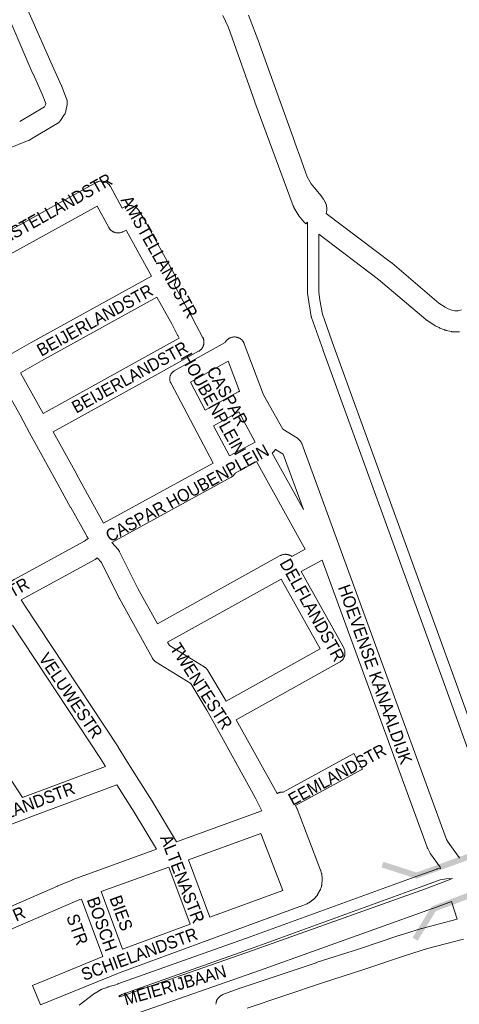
# Paper-space layout 'Layout1' of a CAD drawing. Header units: metres. Extents: x 123097 to 144122, y 392739 to 407589.
# Tile 212 of 256: x 135808 to 136080, y 395926 to 396534. Entities that reach past the tile are written whole.
import ezdxf
from ezdxf.enums import TextEntityAlignment as Align

# ---------------------------------------------------------------- set-up
doc = ezdxf.new("R2010")
doc.units = ezdxf.units.M
doc.header["$MEASUREMENT"] = 0
for name, color, linetype, lineweight in [('gs-anno-wegen algemeen tekst', 7, 'Continuous', 0), ('gs-knt-fietspaden', 7, 'Continuous', 0), ('gs-knt-wegen algemeen', 7, 'Continuous', 0), ('gs-symb-viaduct', 7, 'Continuous', 0), ('gs-vlk-plantopografie wegen algemeen', 7, 'Continuous', 0)]:
    doc.layers.add(name, color=color, linetype=linetype, lineweight=lineweight)
doc.styles.add('Style-Arial', font='arial.ttf')

# ---------------------------------------------------------------- blocks, each defined once
blk = doc.blocks.new('gg0-viaduct_6')
at = {"layer": 'gs-symb-viaduct', "linetype": 'Continuous'}
blk.add_hatch(color=7, dxfattribs=at).paths.add_polyline_path([(-55.76, -16.89), (-58, -14), (-40, 0), (40, 0), (58, -14), (55.76, -16.89), (38.75, -3.66), (-38.75, -3.66)])

psp = doc.layouts.get("Layout1")

# ---------------------------------------------------------------- linework, layer by layer
at = {"layer": 'gs-anno-wegen algemeen tekst', "color": 7, "linetype": 'Continuous', "flags": 128}
for points in [[(135927.579, 396260.35), (135915.594, 396282.976), (135901.359, 396309.847), (135901.24, 396310.085), (135901.133, 396310.329), (135901.037, 396310.577), (135900.954, 396310.83), (135900.883, 396311.087), (135900.825, 396311.347), (135900.779, 396311.609), (135900.746, 396311.873), (135900.726, 396312.138), (135900.718, 396312.405), (135900.723, 396312.671), (135900.742, 396312.937), (135900.773, 396313.201), (135900.817, 396313.464), (135900.873, 396313.724), (135900.942, 396313.981), (135901.023, 396314.235), (135901.117, 396314.484), (135901.222, 396314.728), (135901.339, 396314.968), (135901.468, 396315.201), (135901.607, 396315.428), (135901.758, 396315.647), (135901.919, 396315.86), (135902.089, 396316.064), (135902.27, 396316.259), (135902.46, 396316.446), (135902.658, 396316.623), (135902.865, 396316.791), (135903.08, 396316.948), (135903.302, 396317.095), (135903.531, 396317.231), (135934.972, 396334.876)], [(135936.9, 396323.322), (135913.615, 396310.253)], [(135913.615, 396310.253), (135922.707, 396293.089), (135942.972, 396304.28), (135943.206, 396304.402), (135943.445, 396304.513), (135943.689, 396304.612), (135943.883, 396304.679)], [(135927.867, 396283.349), (135937.721, 396264.746), (135953.54, 396273.324), (135943.439, 396291.949), (135927.867, 396283.349)], [(135965.999, 396268.772), (135965.959, 396268.685), (135965.838, 396268.452), (135965.706, 396268.225), (135965.564, 396268.005), (135965.411, 396267.792), (135965.249, 396267.586), (135965.076, 396267.389), (135964.895, 396267.199), (135964.704, 396267.019), (135964.506, 396266.848), (135964.299, 396266.686), (135964.085, 396266.535), (135964.036, 396266.503)], [(135964.036, 396266.503), (135983.334, 396231.627)], [(135954.358, 396261.232), (135941.128, 396254.058)], [(135976.163, 396202.589), (135984.384, 396207.061), (135982.751, 396209.92), (135982.715, 396209.985), (135954.358, 396261.232)], [(135941.128, 396254.058), (135941.126, 396254.056)], [(135994.833, 396200.208), (135994.822, 396200.201), (135994.592, 396200.069), (135981.999, 396193.219)]]:
    psp.add_lwpolyline(points, dxfattribs=at)
psp.add_lwpolyline([(135970.909, 396056.956), (136014.455, 396080.82, -0.3705146), (136014.467, 396080.817), (136019.754, 396071.169, -0.3705146), (136019.751, 396071.156), (135978.518, 396048.561)], format="xyb", dxfattribs=at)
at = {"layer": 'gs-knt-fietspaden', "color": 7, "linetype": 'Continuous', "flags": 128}
for points in [[(136106.941, 396021.541), (136103.485, 396031.813), (136100.534, 396040.006), (136071.296, 396121.167), (135995.548, 396329.997), (135995.541, 396330.018), (135988.339, 396350.273), (135988.291, 396350.417), (135988.25, 396350.563), (135988.215, 396350.71), (135988.186, 396350.859), (135986.636, 396359.956), (135986.62, 396360.058), (135985.867, 396365.423), (135985.848, 396365.586), (135985.837, 396365.749), (135985.833, 396365.912), (135985.847, 396409.188)], [(135992.864, 396401.792), (135992.853, 396366.156), (135993.565, 396361.085), (135995.055, 396352.338), (136002.151, 396332.38), (136077.897, 396123.557), (136077.899, 396123.55), (136107.138, 396042.386), (136110.102, 396034.157), (136110.127, 396034.086), (136113.55, 396023.911)], [(135868.736, 395938.318), (135950.517, 395967.534), (136054.695, 396005.446), (136054.723, 396005.457), (136065.857, 396009.399), (136066.013, 396009.45), (136066.173, 396009.494), (136066.334, 396009.531), (136066.496, 396009.559), (136068.127, 396009.809)], [(136075.373, 396003.503), (136071.616, 396003.242), (136071.613, 396003.241), (136071.609, 396003.241), (136067.887, 396002.671), (136057.081, 395998.844), (135952.908, 395960.934), (135952.889, 395960.927), (135871.217, 395931.75), (135870.024, 395931.224), (135869.898, 395931.172), (135869.855, 395931.155), (135869.77, 395931.125), (135869.684, 395931.095), (135869.64, 395931.082), (135869.51, 395931.044), (135869.289, 395930.985)], [(135853.611, 395931.963), (135854.177, 395932.388), (135854.181, 395932.39), (135854.296, 395932.472), (135854.415, 395932.551), (135854.539, 395932.625), (135858.368, 395934.82), (135858.495, 395934.889), (135858.52, 395934.901), (135858.65, 395934.964), (135858.675, 395934.976), (135858.808, 395935.032), (135860.666, 395935.777), (135860.802, 395935.828), (135862.563, 395936.45), (135862.696, 395936.494), (135862.83, 395936.532), (135864.142, 395936.881), (135867.442, 395937.758), (135868.501, 395938.225)], [(135844.717, 395925.305), (135853.611, 395931.963)]]:
    psp.add_lwpolyline(points, dxfattribs=at)
at = {"layer": 'gs-knt-wegen algemeen', "color": 7, "linetype": 'Continuous', "flags": 128}
for points in [[(135802.183, 396565.265), (135828.124, 396506.203), (135833.888, 396493.503), (135833.969, 396493.318), (135834.044, 396493.13), (135836.975, 396485.433), (135837.074, 396485.153), (135837.16, 396484.869), (135837.234, 396484.582), (135837.294, 396484.291), (135837.341, 396483.998), (135837.374, 396483.704), (135837.394, 396483.408), (135837.401, 396483.111), (135837.394, 396482.814), (135837.374, 396482.518), (135837.34, 396482.224), (135837.292, 396481.931), (135836.559, 396477.972), (135836.498, 396477.678), (135836.423, 396477.388), (135836.335, 396477.101), (135836.234, 396476.819), (135836.12, 396476.542), (135835.993, 396476.27), (135835.854, 396476.004), (135835.703, 396475.745), (135835.54, 396475.494), (135833.194, 396472.049), (135833.01, 396471.792), (135832.813, 396471.544), (135832.605, 396471.306), (135832.385, 396471.078), (135832.154, 396470.861), (135831.914, 396470.656), (135831.663, 396470.462), (135831.403, 396470.282), (135831.135, 396470.113), (135814.21, 396460.07), (135813.992, 396459.946), (135813.769, 396459.831), (135813.541, 396459.724), (135813.31, 396459.626), (135788.679, 396449.754)], [(135807.999, 396471.524), (135823.246, 396480.572), (135824.006, 396481.688), (135824.157, 396482.506), (135821.948, 396488.307), (135816.243, 396500.878), (135816.193, 396500.99), (135789.703, 396562.416)], [(135767.407, 396385.196), (135855.231, 396433.764), (135855.506, 396433.908), (135855.788, 396434.038), (135856.076, 396434.155), (135856.37, 396434.258), (135856.667, 396434.347), (135856.969, 396434.422), (135857.274, 396434.482), (135857.582, 396434.528), (135857.891, 396434.559), (135858.202, 396434.574), (135858.512, 396434.576), (135858.823, 396434.562), (135859.133, 396434.533), (135859.44, 396434.49), (135859.746, 396434.432), (135860.048, 396434.36), (135860.347, 396434.273), (135860.641, 396434.172), (135860.93, 396434.057), (135861.213, 396433.929), (135861.489, 396433.787), (135861.759, 396433.632), (135862.021, 396433.464), (135862.274, 396433.285), (135862.519, 396433.093), (135862.754, 396432.889), (135862.979, 396432.675), (135863.194, 396432.45), (135863.398, 396432.216), (135863.59, 396431.971), (135863.771, 396431.718), (135863.939, 396431.457), (135864.092, 396431.191), (135864.094, 396431.188), (135864.096, 396431.184)], [(135864.096, 396431.184), (135871.359, 396417.887), (135872.876, 396418.715), (135873.158, 396418.861), (135873.448, 396418.992), (135873.743, 396419.11), (135874.044, 396419.213), (135874.35, 396419.3), (135874.659, 396419.373), (135874.972, 396419.431), (135875.287, 396419.473), (135875.604, 396419.5), (135875.922, 396419.512), (135876.24, 396419.507), (135876.558, 396419.488), (135876.874, 396419.453), (135877.188, 396419.402), (135877.499, 396419.336), (135877.806, 396419.255), (135878.11, 396419.159), (135878.408, 396419.049), (135878.7, 396418.924), (135878.986, 396418.785), (135879.265, 396418.632), (135879.536, 396418.465), (135879.799, 396418.286), (135880.052, 396418.094), (135880.296, 396417.89), (135880.53, 396417.674), (135880.752, 396417.447), (135880.964, 396417.209), (135881.163, 396416.962), (135881.351, 396416.705), (135881.525, 396416.439), (135885.16, 396410.591), (135885.249, 396410.443), (135885.334, 396410.293), (135903.68, 396376.957), (135903.827, 396376.673), (135903.961, 396376.383), (135904.079, 396376.086), (135904.183, 396375.784), (135904.272, 396375.477), (135904.346, 396375.166), (135904.404, 396374.852), (135904.447, 396374.535), (135904.475, 396374.217), (135904.486, 396373.898), (135904.483, 396373.578), (135904.463, 396373.259), (135904.428, 396372.942), (135904.377, 396372.626), (135904.311, 396372.313), (135904.229, 396372.005), (135904.133, 396371.7), (135904.021, 396371.4), (135903.896, 396371.107), (135903.755, 396370.82), (135903.601, 396370.54), (135903.531, 396370.427)], [(135889.409, 396375.885), (135874.011, 396403.864), (135873.716, 396404.339), (135871.886, 396403.34), (135871.611, 396403.198), (135871.329, 396403.069), (135871.042, 396402.954), (135870.749, 396402.852), (135870.452, 396402.765), (135870.151, 396402.692), (135869.846, 396402.633), (135869.54, 396402.589), (135869.231, 396402.56), (135868.922, 396402.545), (135868.612, 396402.545), (135868.302, 396402.56), (135867.994, 396402.589), (135867.687, 396402.633), (135867.383, 396402.692), (135867.082, 396402.765), (135866.784, 396402.852), (135866.492, 396402.953), (135866.204, 396403.068), (135865.922, 396403.197), (135865.647, 396403.339), (135865.378, 396403.494), (135865.118, 396403.661), (135864.865, 396403.841), (135864.622, 396404.033), (135864.387, 396404.235), (135864.163, 396404.449), (135863.949, 396404.673), (135863.747, 396404.908), (135863.555, 396405.151), (135863.375, 396405.403), (135863.208, 396405.664), (135863.053, 396405.932), (135855.805, 396419.203), (135776.229, 396375.196)], [(135997.451, 396414.648), (136037.793, 396384.13), (136037.937, 396384.017), (136038.079, 396383.9), (136067.12, 396359.239), (136071.002, 396356.695), (136072.861, 396355.753), (136075.011, 396354.87), (136076.989, 396354.412), (136078.961, 396354.434), (136079.577, 396354.553), (136081.048, 396355.06)], [(136079.694, 396341.422), (136076.355, 396341.383), (136076.044, 396341.387), (136075.733, 396341.406), (136075.424, 396341.44), (136075.116, 396341.488), (136074.812, 396341.551), (136071.557, 396342.305), (136071.302, 396342.37), (136071.049, 396342.445), (136070.8, 396342.53), (136070.554, 396342.625), (136067.676, 396343.807), (136067.439, 396343.91), (136067.206, 396344.022), (136064.793, 396345.245), (136064.58, 396345.358), (136064.372, 396345.479), (136064.168, 396345.607), (136059.646, 396348.57), (136059.424, 396348.722), (136059.209, 396348.883), (136059, 396349.053), (136029.791, 396373.857), (135992.864, 396401.792)], [(135802.075, 396327.402), (135815.077, 396334.844), (135815.164, 396334.893), (135889.409, 396375.885)], [(135850.511, 396213.893), (135850.417, 396213.979), (135850.192, 396214.206), (135849.979, 396214.444), (135849.777, 396214.691), (135849.588, 396214.949), (135849.411, 396215.215), (135849.248, 396215.49), (135839.518, 396232.826), (135839.474, 396232.906), (135831.665, 396247.289), (135814.11, 396278.956), (135814.108, 396278.96), (135814.064, 396279.041), (135808.29, 396289.832), (135793.892, 396315.252), (135793.85, 396315.327), (135783.566, 396334.06), (135783.539, 396334.11), (135764.295, 396369.899)], [(135903.531, 396370.427), (135913.615, 396352.134), (135913.69, 396351.993), (135917.083, 396345.465), (135921.07, 396338.24), (135921.217, 396337.958), (135921.349, 396337.669), (135921.468, 396337.374), (135921.572, 396337.073), (135921.661, 396336.768), (135921.735, 396336.459), (135921.795, 396336.146), (135921.838, 396335.831), (135921.866, 396335.515), (135921.879, 396335.197), (135921.876, 396334.879), (135921.858, 396334.561), (135921.824, 396334.245), (135921.775, 396333.931), (135921.711, 396333.619), (135921.631, 396333.312), (135921.536, 396333.008), (135921.427, 396332.709), (135921.303, 396332.416), (135921.165, 396332.13), (135921.014, 396331.85), (135920.849, 396331.578), (135920.67, 396331.315), (135920.479, 396331.061), (135920.276, 396330.816), (135920.061, 396330.581), (135919.835, 396330.358), (135919.599, 396330.145), (135919.352, 396329.945), (135919.096, 396329.756), (135918.83, 396329.581), (135918.557, 396329.418), (135895.442, 396316.441), (135895.402, 396316.419), (135828.659, 396279.565)], [(135822.432, 396290.999), (135889.088, 396327.806), (135906.548, 396337.608), (135905.644, 396339.246), (135905.568, 396339.389), (135902.174, 396345.918), (135892.817, 396362.894), (135821.501, 396323.519), (135808.415, 396316.029)], [(135934.972, 396334.876), (135935.056, 396335.03), (135935.223, 396335.302), (135935.403, 396335.566), (135935.596, 396335.821), (135935.801, 396336.066), (135936.018, 396336.301), (135936.246, 396336.524), (135936.485, 396336.737), (135936.734, 396336.937), (135936.993, 396337.125), (135937.26, 396337.3), (135937.536, 396337.461), (135937.819, 396337.609), (135938.109, 396337.743), (135938.406, 396337.862), (135938.707, 396337.967), (135939.014, 396338.057), (135939.325, 396338.131), (135939.639, 396338.191), (135939.955, 396338.235), (135940.273, 396338.263), (135940.593, 396338.275), (135940.912, 396338.272), (135941.231, 396338.253), (135941.549, 396338.219), (135941.864, 396338.169), (135942.177, 396338.104), (135942.486, 396338.023), (135942.791, 396337.927), (135943.091, 396337.817), (135943.385, 396337.691), (135943.673, 396337.552), (135943.953, 396337.399), (135944.225, 396337.232), (135944.489, 396337.052), (135944.744, 396336.859), (135944.989, 396336.654), (135945.224, 396336.437), (135945.447, 396336.209), (135945.66, 396335.97), (135945.86, 396335.721), (135946.048, 396335.462), (135946.223, 396335.195), (135946.384, 396334.919), (135946.532, 396334.636), (135946.666, 396334.346), (135946.785, 396334.05), (135958.593, 396302.527), (135970.573, 396281.248), (135979.582, 396275.695), (135979.842, 396275.526), (135980.094, 396275.344), (135980.337, 396275.151), (135980.571, 396274.947), (135980.794, 396274.731), (135981.007, 396274.505), (135981.209, 396274.27), (135981.4, 396274.025), (135981.578, 396273.771), (135981.744, 396273.509), (135981.898, 396273.239), (135982.039, 396272.962), (135982.166, 396272.679), (135982.279, 396272.391), (136071.832, 396027.706), (136072.71, 396026.06), (136079.019, 396017.391), (136079.186, 396017.149), (136079.343, 396016.9), (136079.488, 396016.645), (136079.621, 396016.383), (136079.742, 396016.115)], [(135943.883, 396304.679), (135936.9, 396323.322)], [(135808.415, 396316.029), (135819.658, 396296.18), (135822.432, 396290.999)], [(135828.659, 396279.565), (135843.067, 396253.576), (135843.094, 396253.526), (135850.894, 396239.158), (135859.872, 396223.163)], [(135983.334, 396231.627), (135970.828, 396265.796), (135965.999, 396268.772)], [(135859.872, 396223.163), (135927.579, 396260.35)], [(135941.126, 396254.056), (135941.079, 396253.967), (135940.911, 396253.695), (135940.73, 396253.432), (135940.536, 396253.178), (135940.33, 396252.933), (135940.112, 396252.699), (135939.883, 396252.476), (135939.644, 396252.265), (135939.394, 396252.066), (135939.135, 396251.879), (135938.867, 396251.705), (135938.591, 396251.544)], [(135941.128, 396254.058), (135941.126, 396254.056)], [(135938.591, 396251.544), (135864.99, 396211.12)], [(135802.148, 396186.996), (135804.58, 396188.269), (135847.973, 396211.967), (135850.511, 396213.893)], [(135864.99, 396211.12), (135868.775, 396206.87), (135868.959, 396206.654), (135869.134, 396206.429), (135869.299, 396206.197), (135869.454, 396205.958), (135869.598, 396205.713), (135869.731, 396205.461), (135881.085, 396182.839), (135893.118, 396161.044)], [(135893.118, 396161.044), (135969.06, 396203.111), (135969.342, 396203.258), (135969.632, 396203.392), (135969.928, 396203.511), (135970.23, 396203.616), (135970.536, 396203.706), (135970.846, 396203.781), (135971.16, 396203.84), (135971.476, 396203.884), (135971.794, 396203.912), (135972.113, 396203.925), (135972.432, 396203.922), (135972.751, 396203.904), (135973.068, 396203.87), (135973.383, 396203.82), (135973.696, 396203.755), (135974.004, 396203.675), (135974.309, 396203.58), (135974.609, 396203.47), (135974.902, 396203.345), (135975.19, 396203.206), (135975.47, 396203.053), (135975.742, 396202.887), (135976.006, 396202.707), (135976.163, 396202.589)], [(135855.959, 396201.684), (135855.455, 396201.3), (135855.259, 396201.158), (135855.057, 396201.022), (135854.851, 396200.894), (135854.64, 396200.774), (135810.769, 396176.814), (135810.666, 396176.758), (135808.866, 396175.817)], [(135957.626, 396045.398), (135953.565, 396053.567), (135927.311, 396101.048), (135923.651, 396107.649), (135913.804, 396124.146), (135892.292, 396137.354), (135892.036, 396137.52), (135891.787, 396137.698), (135891.548, 396137.887), (135891.317, 396138.087), (135891.096, 396138.297), (135890.886, 396138.518), (135890.686, 396138.748), (135890.496, 396138.988), (135890.319, 396139.236), (135890.153, 396139.492), (135889.999, 396139.755), (135884.871, 396149.044), (135869.625, 396176.659), (135869.506, 396176.885), (135858.48, 396198.853), (135855.959, 396201.684)], [(136068.127, 396009.809), (136067.881, 396010.568), (136061.915, 396018.765), (136061.743, 396019.014), (136061.583, 396019.27), (136061.435, 396019.532), (136060.13, 396021.98), (136059.994, 396022.249), (136059.871, 396022.525), (136059.761, 396022.805), (135994.833, 396200.208)], [(135981.999, 396193.219), (136008.212, 396146.099), (136008.36, 396145.816), (136008.495, 396145.526), (136008.615, 396145.23), (136008.72, 396144.929), (136008.81, 396144.622), (136008.885, 396144.312), (136008.945, 396143.998), (136008.99, 396143.682), (136009.019, 396143.364), (136009.032, 396143.045), (136009.03, 396142.725), (136009.012, 396142.406), (136008.978, 396142.089), (136008.929, 396141.773), (136008.864, 396141.46), (136008.784, 396141.151), (136008.689, 396140.846), (136008.579, 396140.546), (136008.455, 396140.252), (136008.316, 396139.964), (136008.164, 396139.684), (136007.998, 396139.411), (136007.818, 396139.147), (136007.626, 396138.892), (136007.422, 396138.646), (136007.205, 396138.411), (136006.978, 396138.187), (136006.74, 396137.974), (136006.491, 396137.773), (136006.233, 396137.585), (136005.967, 396137.409), (136005.692, 396137.247), (135941.843, 396101.673)], [(135935.536, 396113.063), (135993.671, 396145.454), (135969.684, 396188.573), (135899.411, 396149.645)], [(135808.866, 396175.817), (135811.025, 396172.518), (135868.752, 396084.838), (135868.838, 396084.704), (135876.244, 396072.831), (135889.804, 396051.344), (135889.87, 396051.239), (135904.984, 396026.242)], [(135860.986, 396072.692), (135857.834, 396077.745), (135803.629, 396160.074)], [(135899.411, 396149.645), (135900.567, 396147.552), (135921.98, 396134.405), (135922.244, 396134.234), (135922.498, 396134.051), (135922.744, 396133.856), (135922.98, 396133.649), (135923.206, 396133.431), (135923.421, 396133.203), (135923.625, 396132.964), (135923.817, 396132.716), (135923.997, 396132.459), (135924.164, 396132.194), (135934.884, 396114.232), (135934.987, 396114.053), (135935.536, 396113.063)], [(135758.827, 396135.132), (135776.691, 396103.919), (135809.779, 396053.611)], [(135941.843, 396101.673), (135965.028, 396059.742), (135967.056, 396055.973), (135967.264, 396056.098), (135967.321, 396056.131), (135967.545, 396056.25), (135967.604, 396056.281), (135967.832, 396056.389), (135967.893, 396056.417), (135968.127, 396056.514), (135968.189, 396056.538), (135968.427, 396056.624), (135968.49, 396056.645), (135968.732, 396056.719), (135968.796, 396056.737), (135969.041, 396056.799), (135969.106, 396056.814), (135969.354, 396056.863), (135969.419, 396056.875), (135969.67, 396056.913), (135969.735, 396056.921), (135969.987, 396056.946), (135970.054, 396056.952), (135970.306, 396056.964), (135970.373, 396056.966), (135970.626, 396056.967), (135970.692, 396056.966), (135970.909, 396056.956)], [(135809.779, 396053.611), (135811.236, 396054.181), (135811.339, 396054.22), (135860.986, 396072.692)], [(135868.046, 396061.427), (135815.93, 396042.037), (135809.611, 396039.564), (135809.495, 396039.519), (135756.344, 396019.889)], [(135892.517, 396021.698), (135878.76, 396044.448), (135868.046, 396061.427)], [(135978.518, 396048.561), (135979.281, 396046.875), (135979.356, 396046.7), (135979.427, 396046.524), (135993.92, 396008.753), (135994.014, 396008.49), (135994.098, 396008.223), (135994.573, 396006.574), (135994.638, 396006.328), (135994.694, 396006.08), (135994.74, 396005.83), (135994.777, 396005.578), (135994.952, 396004.175), (135994.98, 396003.9), (135994.997, 396003.623), (135995.002, 396003.347), (135994.995, 396003.07), (135994.977, 396002.794), (135994.728, 395999.986), (135994.697, 395999.712), (135994.656, 395999.439), (135994.602, 395999.169), (135994.538, 395998.901), (135994.462, 395998.636), (135994.044, 395997.285), (135993.956, 395997.023), (135993.858, 395996.765), (135993.749, 395996.511), (135993.629, 395996.262), (135993.499, 395996.019), (135992.116, 395993.561), (135991.975, 395993.323), (135991.824, 395993.091), (135991.664, 395992.866), (135991.494, 395992.648), (135991.316, 395992.437), (135990.378, 395991.379), (135990.191, 395991.176), (135989.995, 395990.981), (135989.791, 395990.795), (135989.58, 395990.618), (135989.361, 395990.45), (135987.089, 395988.779), (135986.857, 395988.617), (135986.618, 395988.464), (135986.372, 395988.322), (135986.121, 395988.191), (135985.864, 395988.071), (135985.603, 395987.962), (135981.356, 395986.304)], [(135904.984, 396026.242), (135957.626, 396045.398)], [(135957.005, 396031.318), (135912.371, 396015.075)], [(135970.536, 395996.205), (135957.467, 396030.267), (135957.005, 396031.318)], [(135784.754, 395978.648), (135831.424, 395998.862), (135831.524, 395998.904), (135840.338, 396002.547), (135840.514, 396002.617), (135847.73, 396005.356), (135847.809, 396005.386), (135892.517, 396021.698)], [(135912.371, 396015.075), (135925.508, 395979.726)], [(135900.137, 396010.619), (135858.416, 395995.396)], [(135913.283, 395975.247), (135900.137, 396010.619)], [(135869.289, 395930.985), (135869.868, 395930.302), (135951.792, 395958.925), (136058.748, 395997.221), (136071.663, 396002.101), (136075.373, 396003.503)], [(135846.214, 395990.854), (135845.224, 395990.478), (135836.548, 395986.892), (135785.035, 395964.581), (135746.298, 395947.539), (135740.749, 395944.98), (135736.559, 395942.375)], [(135859.406, 395955.224), (135846.214, 395990.854)], [(135858.416, 395995.396), (135871.546, 395959.932)], [(135925.508, 395979.726), (135970.536, 395996.205)], [(136074.754, 395989.35), (136063.297, 395985.021), (136063.191, 395984.982), (135956.157, 395946.659), (135956.114, 395946.644), (135956.111, 395946.643), (135956.106, 395946.641)], [(135981.356, 395986.304), (135981.353, 395986.302), (135981.349, 395986.301)], [(135981.356, 395986.304), (135981.353, 395986.302), (135981.349, 395986.301)], [(136078.311, 395978.385), (136074.754, 395989.35)], [(135871.546, 395959.932), (135913.283, 395975.247)], [(135929.281, 395925.758), (135929.295, 395926.069), (135929.323, 395926.379), (135929.366, 395926.687), (135929.424, 395926.993), (135929.497, 395927.296), (135929.584, 395927.595), (135929.685, 395927.889), (135929.8, 395928.178), (135929.928, 395928.462), (135930.07, 395928.739), (135930.225, 395929.008), (135930.393, 395929.27), (135930.573, 395929.524), (135930.765, 395929.769), (135930.969, 395930.005), (135931.183, 395930.23), (135931.408, 395930.445), (135931.644, 395930.649), (135931.888, 395930.841), (135932.142, 395931.022), (135932.404, 395931.19), (135932.673, 395931.345), (135932.95, 395931.488), (135933.233, 395931.617), (135933.522, 395931.732), (135944.048, 395935.644), (135944.241, 395935.712), (135991.124, 395951.48), (135991.211, 395951.509), (136017.274, 395959.866), (136042.366, 395968.284), (136042.491, 395968.324), (136056.245, 395972.632), (136056.551, 395972.72), (136078.311, 395978.385)], [(136082.309, 395965.972), (136059.985, 395960.16), (136046.445, 395955.919), (136021.374, 395947.508), (136021.291, 395947.481), (135995.231, 395939.125), (135948.488, 395923.404)], [(135956.106, 395946.641), (135873.824, 395917.892)]]:
    psp.add_lwpolyline(points, dxfattribs=at)
for points in [[(135985.847, 396409.188), (135984.856, 396408.159, -0.367064), (135984.843, 396408.158), (135984.144, 396408.831), (135983.952, 396409.024), (135983.769, 396409.224), (135983.594, 396409.431), (135980.52, 396413.238), (135980.357, 396413.449), (135980.203, 396413.665), (135980.058, 396413.889), (135979.922, 396414.117), (135977.509, 396418.373), (135977.384, 396418.605), (135977.268, 396418.841), (135977.162, 396419.082), (135977.066, 396419.327), (135953.354, 396483.469), (135953.325, 396483.549), (135938.209, 396526.138), (135936.78, 396529.888), (135935.207, 396533.494), (135933.499, 396536.953)], [(135981.349, 395986.301), (135981.22, 395986.251), (135923.903, 395965.275), (135870.051, 395945.515), (135820.938, 395925.391, -0.38472), (135820.926, 395925.396), (135815.996, 395937.426, -0.3847187), (135816.001, 395937.439), (135859.406, 395955.224)]]:
    psp.add_lwpolyline(points, format="xyb", dxfattribs=at)
at = {"layer": 'gs-vlk-plantopografie wegen algemeen', "color": 7, "linetype": 'Continuous', "flags": 128}
for points in [[(135949.413, 396537.144), (135956.185, 396519.357), (135956.209, 396519.293), (135956.211, 396519.288), (135977.942, 396458.668), (135978.015, 396458.465), (135981.897, 396447.721), (135982.078, 396447.219), (135984.659, 396440.076), (135984.66, 396440.073), (135985.755, 396437.196), (135988.155, 396432.911), (135991.234, 396429.259), (135991.279, 396429.204), (135994.065, 396425.762), (135994.14, 396425.667), (135994.211, 396425.569), (135995.542, 396423.669), (135995.62, 396423.554), (135995.693, 396423.436), (135996.789, 396421.573), (135996.854, 396421.456), (135996.875, 396421.417), (135996.916, 396421.337), (135996.954, 396421.256), (135996.972, 396421.216), (135997.025, 396421.092), (135997.437, 396420.058), (135997.492, 396419.911), (135997.54, 396419.762), (135997.581, 396419.61), (135997.616, 396419.457), (135997.644, 396419.303), (135997.861, 396417.919), (135997.881, 396417.769), (135997.883, 396417.75), (135997.894, 396417.618), (135997.897, 396417.58), (135997.901, 396417.467), (135997.902, 396417.41), (135997.902, 396417.316), (135997.9, 396417.24), (135997.896, 396417.165), (135997.889, 396417.07), (135997.884, 396417.014), (135997.87, 396416.901), (135997.865, 396416.864), (135997.843, 396416.733), (135997.841, 396416.719), (135997.84, 396416.716), (135997.839, 396416.711)], [(135997.839, 396416.711), (135997.6, 396415.422), (135997.596, 396415.402), (135997.451, 396414.648)], [(135868.736, 395938.318), (135950.517, 395967.534), (136054.695, 396005.446), (136054.723, 396005.457), (136065.857, 396009.399), (136066.013, 396009.45), (136066.173, 396009.494), (136066.334, 396009.531), (136066.496, 396009.559), (136068.127, 396009.809)], [(136075.373, 396003.503), (136071.616, 396003.242), (136071.613, 396003.241), (136071.609, 396003.241), (136067.887, 396002.671), (136057.081, 395998.844), (135952.908, 395960.934), (135952.889, 395960.927), (135871.217, 395931.75), (135870.024, 395931.224), (135869.898, 395931.172), (135869.855, 395931.155), (135869.77, 395931.125), (135869.684, 395931.095), (135869.64, 395931.082), (135869.51, 395931.044), (135869.289, 395930.985)], [(135853.611, 395931.963), (135854.177, 395932.388), (135854.181, 395932.39), (135854.296, 395932.472), (135854.415, 395932.551), (135854.539, 395932.625), (135858.368, 395934.82), (135858.495, 395934.889), (135858.52, 395934.901), (135858.65, 395934.964), (135858.675, 395934.976), (135858.808, 395935.032), (135860.666, 395935.777), (135860.802, 395935.828), (135862.563, 395936.45), (135862.696, 395936.494), (135862.83, 395936.532), (135864.142, 395936.881), (135867.442, 395937.758), (135868.501, 395938.225)], [(135868.501, 395938.225), (135868.618, 395938.274), (135868.736, 395938.318)], [(135868.501, 395938.225), (135868.736, 395938.318)]]:
    psp.add_lwpolyline(points, dxfattribs=at)

# ---------------------------------------------------------------- block references
at = {"layer": 'gs-symb-viaduct', "color": 7, "linetype": 'Continuous'}
for p, rotation in [((136090.902, 396017.097), 200.047635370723), ((136100.169, 396000.417), 20.550957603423)]:
    psp.add_blockref('gg0-viaduct_6', p, dxfattribs=dict(at, rotation=rotation))

# ---------------------------------------------------------------- texts
at = {"layer": 'gs-anno-wegen algemeen tekst', "color": 7, "linetype": 'Continuous', "style": 'Style-Arial', "width": 0.909091}
for s, rotation, p in [('AMSTELLANDSTR', 29.336527, (135827.258, 396415.685)), ('AMSTELLANDSTR', 299.337064, (135894.325, 396387.844)), ('BEIJERLANDSTR', 28.891821, (135854.432, 396348.673)), ('BEIJERLANDSTR', 28.786418, (135876.049, 396313.42)), ('CASPAR HOUBENPLEIN', 28.777272, (135911.527, 396241.796))]:
    psp.add_text(s, height=7.7, rotation=rotation, dxfattribs=at).set_placement(p, align=Align.MIDDLE_CENTER)
at = {"layer": 'gs-anno-wegen algemeen tekst', "color": 7, "style": 'Style-Arial', "width": 0.909091}
for s, rotation, p in [('DELFLANDSTR', 299.083756, (135988.893, 396169.486)), ('CASPAR HOUBENSTR', 29.395466, (135767.476, 396161.037)), ('HOEVENSE KANAALDIJK', 289.504839, (136027.723, 396129.73)), ('TWENTESTR', 302.74125, (135920.261, 396122.4)), ('VELUWESTR', 304.0063, (135839.556, 396116.614)), ('EEMLANDSTR', 28.723817, (136004.181, 396067.767)), ('WESTLANDSTR', 20.6224, (135806.95, 396046.807)), ('ALTENASTR', 291.1609, (135908.583, 396003.298)), ('BOSCH', 289.865369, (135858.867, 395975.427)), ('BIES', 289.865369, (135870.748, 395982.201)), ('MAASLANDSTR', 23.454033, (135777.122, 395968.519)), ('STR', 289.865369, (135843.633, 395971.983)), ('SCHIELANDSTR', 20.100967, (135881.913, 395956.802)), ('MEIERIJBAAN', 15.856725, (135903.952, 395937.663))]:
    psp.add_text(s, height=7.7, rotation=rotation, dxfattribs=at).set_placement(p, align=Align.MIDDLE_CENTER)
at = {"layer": 'gs-anno-wegen algemeen tekst', "color": 7, "linetype": 'Continuous', "insert": (135931.97, 396299.308), "char_height": 7.7, "attachment_point": 5, "rotation": 299.301756, "line_spacing_factor": 0.776524, "style": 'Style-Arial'}
psp.add_mtext('\\H1x;\\W0.909091;CASPAR \\PHOUBENPLEIN', dxfattribs=at)

doc.saveas('drawing.dxf')
